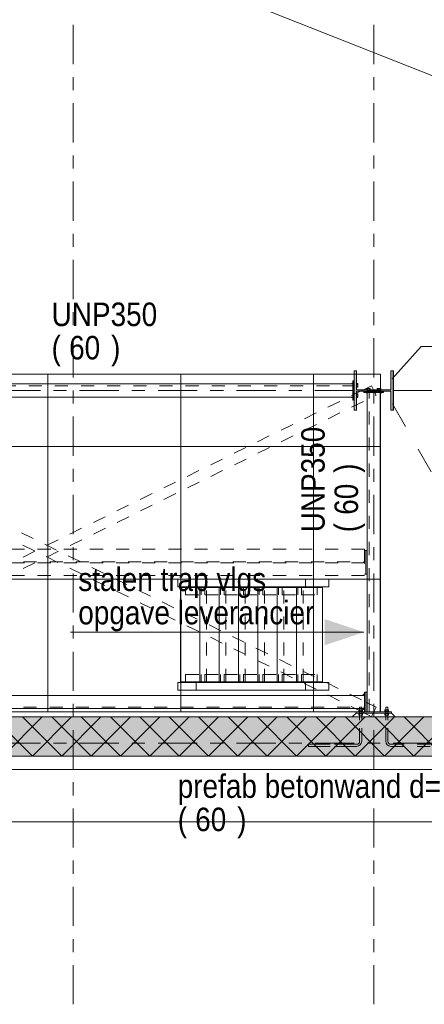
# Model space of a CAD drawing. Header units: millimetres. Extents: x -914 to -73, y -1403 to -809.
# Tile 46 of 79: x -639 to -608, y -1103 to -1028. Entities that reach past the tile are written whole.
import ezdxf

# ---------------------------------------------------------------- set-up
doc = ezdxf.new("R2010")
doc.units = ezdxf.units.MM
for name, pattern in [('XKITLINE00', [0]), ('XKITLINE01', [4, 1, -1, 1, -1]), ('XKITLINE02', [4, 2, -2]), ('XKITLINE03', [6, 3, -1, 1, -1])]:
    doc.linetypes.add(name, pattern=pattern)
for name, color, linetype, lineweight in [('Bout', 3, 'Continuous', 0), ('Grafisch object', 3, 'Continuous', 0), ('Onderdeel', 2, 'Continuous', 0), ('Onderdeel label', 2, 'Continuous', 0), ('Stramien', 4, 'Continuous', 0), ('Tekst', 7, 'Continuous', 0)]:
    doc.layers.add(name, color=color, linetype=linetype, lineweight=lineweight)
doc.styles.add('ARIAL', font='arial.ttf')

msp = doc.modelspace()

# ---------------------------------------------------------------- hatches: boundary and pattern name
at = {"layer": 'Grafisch object'}
msp.add_hatch(color=256, dxfattribs=at).paths.add_polyline_path([(-613.064, -1074.519), (-616.064, -1075.519), (-616.064, -1073.519)], flags=17)
at = {"layer": 'Onderdeel'}
for points in [[(-613.625, -1057.515), (-613.815, -1057.515), (-613.815, -1054.515), (-613.625, -1054.515), (-613.625, -1055.96), (-611.005, -1055.96), (-611.005, -1054.515), (-610.815, -1054.515), (-610.815, -1057.515), (-611.005, -1057.515), (-611.005, -1056.07), (-613.625, -1056.07)], [(-480.816, -1084.014), (-687.814, -1084.014), (-687.814, -1081.014), (-480.816, -1081.014)]]:
    msp.add_hatch(color=256, dxfattribs=at).paths.add_polyline_path(points, flags=17)

# ---------------------------------------------------------------- linework, layer by layer
at = {"layer": 'Bout', "linetype": 'XKITLINE00', "lineweight": 0}
for p, q in [((-614.024, -1055.514), (-614.024, -1055.475)), ((-614.024, -1055.475), (-613.924, -1055.475)), ((-613.624, -1055.475), (-613.524, -1055.475)), ((-613.524, -1055.475), (-613.524, -1055.752)), ((-613.824, -1055.534), (-613.815, -1055.534)), ((-613.824, -1055.694), (-613.815, -1055.694)), ((-613.624, -1055.544), (-613.524, -1055.544)), ((-613.624, -1055.683), (-613.524, -1055.683)), ((-613.624, -1055.752), (-613.524, -1055.752)), ((-612.853, -1055.959), (-612.853, -1055.859)), ((-612.853, -1055.859), (-612.576, -1055.859)), ((-612.853, -1056.279), (-612.853, -1056.179)), ((-612.794, -1056.079), (-612.794, -1056.07)), ((-612.784, -1055.959), (-612.784, -1055.859)), ((-612.645, -1055.959), (-612.645, -1055.859)), ((-612.634, -1056.079), (-612.634, -1056.07)), ((-612.576, -1055.959), (-612.576, -1055.859)), ((-612.053, -1055.959), (-612.053, -1055.859)), ((-612.053, -1055.859), (-611.776, -1055.859)), ((-611.994, -1056.079), (-611.994, -1056.07)), ((-611.984, -1055.959), (-611.984, -1055.859)), ((-611.845, -1055.959), (-611.845, -1055.859)), ((-611.834, -1056.079), (-611.834, -1056.07)), ((-611.776, -1055.959), (-611.776, -1055.859)), ((-611.776, -1056.279), (-611.776, -1056.179)), ((-614.024, -1056.514), (-614.024, -1056.552)), ((-614.024, -1056.552), (-613.924, -1056.552)), ((-613.824, -1056.334), (-613.815, -1056.334)), ((-613.824, -1056.494), (-613.815, -1056.494)), ((-613.624, -1056.275), (-613.524, -1056.275)), ((-613.624, -1056.344), (-613.524, -1056.344)), ((-613.624, -1056.483), (-613.524, -1056.483)), ((-613.624, -1056.552), (-613.524, -1056.552)), ((-613.524, -1056.275), (-613.524, -1056.552)), ((-612.814, -1056.279), (-612.853, -1056.279)), ((-611.814, -1056.279), (-611.776, -1056.279)), ((-613.024, -1079.275), (-613.124, -1079.275)), ((-613.124, -1079.275), (-613.124, -1079.364)), ((-613.124, -1079.344), (-613.024, -1079.344)), ((-612.924, -1079.334), (-612.914, -1079.334)), ((-612.924, -1079.494), (-612.914, -1079.494)), ((-613.124, -1080.452), (-613.124, -1080.364)), ((-612.924, -1080.234), (-612.914, -1080.234)), ((-613.124, -1080.383), (-613.024, -1080.383)), ((-613.024, -1080.452), (-613.124, -1080.452)), ((-612.924, -1080.394), (-612.914, -1080.394))]:
    msp.add_line(p, q, dxfattribs=at)
at = {"layer": 'Grafisch object', "linetype": 'XKITLINE00', "lineweight": 0}
for p, q in [((-767.192, -968.816), (-483.816, -1081.014)), ((-611.794, -1054.76), (-769.314, -1054.76)), ((-637.234, -1080.614), (-637.234, -1054.76)), ((-627.074, -1080.614), (-627.074, -1054.76)), ((-616.914, -1080.614), (-616.914, -1054.76)), ((-611.794, -1080.614), (-611.794, -1054.76)), ((-669.314, -1060.294), (-611.794, -1060.294)), ((-669.314, -1070.454), (-611.794, -1070.454)), ((-635.465, -1074.519), (-613.064, -1074.519)), ((-769.314, -1080.614), (-611.794, -1080.614)), ((-669.314, -1080.614), (-611.819, -1080.614)), ((-637.234, -1080.614), (-637.234, -1080.614)), ((-627.074, -1080.614), (-627.074, -1080.614)), ((-616.914, -1080.614), (-616.914, -1080.614))]:
    msp.add_line(p, q, dxfattribs=at)
at = {"layer": 'Onderdeel', "linetype": 'XKITLINE00', "lineweight": 0}
for p, q in [((-613.815, -1057.515), (-613.815, -1054.515)), ((-613.815, -1057.515), (-613.815, -1054.515)), ((-613.625, -1054.515), (-613.815, -1054.515)), ((-613.624, -1054.514), (-613.814, -1054.514)), ((-613.814, -1054.515), (-613.814, -1054.514)), ((-613.625, -1055.96), (-613.625, -1054.515)), ((-613.624, -1055.959), (-613.624, -1054.514)), ((-611.005, -1055.96), (-611.005, -1054.515)), ((-611.005, -1055.96), (-611.005, -1054.515)), ((-611.005, -1054.515), (-610.815, -1054.515)), ((-611.004, -1054.515), (-611.004, -1054.514)), ((-610.814, -1054.514), (-611.004, -1054.514)), ((-610.815, -1054.515), (-610.815, -1057.515)), ((-610.814, -1057.514), (-610.814, -1054.514)), ((-613.924, -1055.264), (-613.824, -1055.264)), ((-613.924, -1055.514), (-613.924, -1055.264)), ((-613.824, -1055.264), (-613.824, -1056.764)), ((-660.703, -1055.514), (-613.924, -1055.514)), ((-613.924, -1056.514), (-613.924, -1055.514)), ((-611.005, -1055.96), (-613.625, -1055.96)), ((-613.625, -1056.07), (-613.625, -1057.515)), ((-613.625, -1056.07), (-611.005, -1056.07)), ((-613.624, -1055.959), (-611.005, -1055.959)), ((-613.624, -1056.212), (-613.335, -1056.07)), ((-613.624, -1057.514), (-613.624, -1056.07)), ((-613.109, -1055.959), (-612.491, -1055.655)), ((-613.064, -1056.179), (-613.064, -1056.079)), ((-613.064, -1056.079), (-611.564, -1056.079)), ((-612.814, -1056.179), (-613.064, -1056.179)), ((-612.814, -1056.179), (-611.814, -1056.179)), ((-612.814, -1056.179), (-612.814, -1080.614)), ((-612.341, -1055.959), (-612.491, -1055.655)), ((-612.282, -1056.079), (-612.286, -1056.07)), ((-611.814, -1080.614), (-611.814, -1056.179)), ((-611.814, -1056.179), (-611.564, -1056.179)), ((-611.564, -1056.179), (-611.564, -1056.079)), ((-611.005, -1057.515), (-611.005, -1056.07)), ((-611.005, -1057.515), (-611.005, -1056.07)), ((-660.703, -1056.514), (-613.924, -1056.514)), ((-613.924, -1056.764), (-613.924, -1056.514)), ((-613.824, -1056.764), (-613.924, -1056.764)), ((-613.824, -1056.311), (-613.815, -1056.306)), ((-613.815, -1057.515), (-613.625, -1057.515)), ((-613.625, -1057.514), (-613.624, -1057.514)), ((-611.005, -1057.515), (-610.815, -1057.515)), ((-610.815, -1057.514), (-610.814, -1057.514)), ((-627.303, -1070.448), (-615.761, -1070.448)), ((-627.303, -1071.048), (-627.303, -1070.448)), ((-627.303, -1071.048), (-627.303, -1070.448)), ((-617.525, -1071.048), (-617.525, -1070.448)), ((-615.761, -1070.448), (-615.761, -1071.048)), ((-615.761, -1071.048), (-627.303, -1071.048)), ((-627.103, -1078.318), (-627.103, -1071.098)), ((-627.103, -1071.098), (-625.624, -1071.098)), ((-626.703, -1071.098), (-626.703, -1071.048)), ((-625.624, -1078.318), (-625.624, -1071.098)), ((-625.624, -1071.098), (-624.145, -1071.098)), ((-625.503, -1071.098), (-625.503, -1071.048)), ((-625.224, -1071.098), (-625.224, -1071.048)), ((-624.145, -1078.318), (-624.145, -1071.098)), ((-624.145, -1071.098), (-622.667, -1071.098)), ((-624.024, -1071.098), (-624.024, -1071.048)), ((-623.745, -1071.098), (-623.745, -1071.048)), ((-622.667, -1078.318), (-622.667, -1071.098)), ((-622.667, -1071.098), (-621.188, -1071.098)), ((-622.545, -1071.098), (-622.545, -1071.048)), ((-622.267, -1071.098), (-622.267, -1071.048)), ((-621.188, -1078.318), (-621.188, -1071.098)), ((-621.188, -1071.098), (-619.709, -1071.098)), ((-621.067, -1071.098), (-621.067, -1071.048)), ((-620.788, -1071.098), (-620.788, -1071.048)), ((-619.709, -1078.318), (-619.709, -1071.098)), ((-619.709, -1071.098), (-618.23, -1071.098)), ((-619.588, -1071.098), (-619.588, -1071.048)), ((-619.309, -1071.098), (-619.309, -1071.048)), ((-618.23, -1078.318), (-618.23, -1071.098)), ((-616.23, -1071.098), (-618.23, -1071.098)), ((-618.109, -1071.098), (-618.109, -1071.048)), ((-617.83, -1071.098), (-617.83, -1071.048)), ((-616.63, -1071.098), (-616.63, -1071.048)), ((-616.23, -1078.318), (-616.23, -1071.098)), ((-627.303, -1078.368), (-615.761, -1078.368)), ((-627.303, -1078.368), (-627.303, -1078.968)), ((-627.303, -1078.968), (-627.303, -1078.368)), ((-627.103, -1078.318), (-625.624, -1078.318)), ((-626.703, -1078.368), (-626.703, -1078.318)), ((-625.624, -1078.318), (-624.145, -1078.318)), ((-625.503, -1078.368), (-625.503, -1078.318)), ((-625.224, -1078.368), (-625.224, -1078.318)), ((-624.145, -1078.318), (-622.667, -1078.318)), ((-624.024, -1078.368), (-624.024, -1078.318)), ((-623.745, -1078.368), (-623.745, -1078.318)), ((-622.667, -1078.318), (-621.188, -1078.318)), ((-622.545, -1078.368), (-622.545, -1078.318)), ((-622.267, -1078.368), (-622.267, -1078.318)), ((-621.188, -1078.318), (-619.709, -1078.318)), ((-621.067, -1078.368), (-621.067, -1078.318)), ((-620.788, -1078.368), (-620.788, -1078.318)), ((-619.709, -1078.318), (-618.23, -1078.318)), ((-619.588, -1078.368), (-619.588, -1078.318)), ((-619.309, -1078.368), (-619.309, -1078.318)), ((-616.23, -1078.318), (-618.23, -1078.318)), ((-618.109, -1078.368), (-618.109, -1078.318)), ((-617.83, -1078.368), (-617.83, -1078.318)), ((-617.525, -1078.968), (-617.525, -1078.368)), ((-616.63, -1078.368), (-616.63, -1078.318)), ((-615.761, -1078.368), (-615.761, -1078.968)), ((-613.024, -1079.364), (-661.104, -1079.364)), ((-627.303, -1078.968), (-615.761, -1078.968)), ((-613.024, -1079.114), (-612.924, -1079.114)), ((-613.024, -1079.364), (-613.024, -1079.114)), ((-613.024, -1080.364), (-613.024, -1079.364)), ((-612.924, -1079.114), (-612.924, -1080.614)), ((-612.814, -1079.114), (-612.914, -1079.114)), ((-612.914, -1079.114), (-612.914, -1080.614)), ((-661.104, -1080.364), (-613.394, -1080.364)), ((-613.729, -1080.364), (-613.453, -1080.499)), ((-613.394, -1080.264), (-613.234, -1080.264)), ((-613.394, -1080.454), (-613.394, -1080.264)), ((-613.234, -1080.454), (-613.234, -1080.264)), ((-613.234, -1080.364), (-613.024, -1080.364)), ((-613.024, -1080.614), (-613.024, -1080.364)), ((-612.924, -1079.868), (-612.914, -1079.873)), ((-611.394, -1080.264), (-611.234, -1080.264)), ((-611.394, -1080.454), (-611.394, -1080.264)), ((-611.234, -1080.454), (-611.234, -1080.264)), ((-687.814, -1081.014), (-480.816, -1081.014)), ((-638.423, -1084.014), (-641.423, -1081.014)), ((-640.668, -1084.014), (-637.668, -1081.014)), ((-636.178, -1084.014), (-639.178, -1081.014)), ((-638.423, -1084.014), (-635.423, -1081.014)), ((-633.933, -1084.014), (-636.933, -1081.014)), ((-636.178, -1084.014), (-633.178, -1081.014)), ((-631.687, -1084.014), (-634.687, -1081.014)), ((-633.932, -1084.014), (-630.932, -1081.014)), ((-629.442, -1084.014), (-632.442, -1081.014)), ((-631.687, -1084.014), (-628.687, -1081.014)), ((-627.197, -1084.014), (-630.197, -1081.014)), ((-629.442, -1084.014), (-626.442, -1081.014)), ((-624.952, -1084.014), (-627.952, -1081.014)), ((-627.197, -1084.014), (-624.197, -1081.014)), ((-622.707, -1084.014), (-625.707, -1081.014)), ((-624.952, -1084.014), (-621.952, -1081.014)), ((-620.462, -1084.014), (-623.462, -1081.014)), ((-622.707, -1084.014), (-619.707, -1081.014)), ((-618.217, -1084.014), (-621.217, -1081.014)), ((-620.462, -1084.014), (-617.462, -1081.014)), ((-615.972, -1084.014), (-618.972, -1081.014)), ((-618.217, -1084.014), (-615.217, -1081.014)), ((-613.727, -1084.014), (-616.727, -1081.014)), ((-615.972, -1084.014), (-612.972, -1081.014)), ((-611.482, -1084.014), (-614.482, -1081.014)), ((-613.664, -1080.714), (-613.964, -1081.014)), ((-613.727, -1084.014), (-610.727, -1081.014)), ((-613.664, -1080.714), (-613.664, -1080.614)), ((-613.664, -1080.614), (-612.814, -1080.614)), ((-610.964, -1080.714), (-613.664, -1080.714)), ((-613.664, -1080.714), (-610.964, -1080.714)), ((-613.464, -1080.574), (-613.164, -1080.574)), ((-613.464, -1080.574), (-613.464, -1080.614)), ((-613.453, -1080.454), (-613.176, -1080.454)), ((-613.453, -1080.454), (-613.453, -1080.574)), ((-613.176, -1080.574), (-613.176, -1080.454)), ((-613.164, -1080.614), (-613.164, -1080.574)), ((-612.814, -1080.614), (-611.814, -1080.614)), ((-609.237, -1084.014), (-612.237, -1081.014)), ((-610.964, -1080.614), (-611.814, -1080.614)), ((-611.482, -1084.014), (-608.482, -1081.014)), ((-611.464, -1080.574), (-611.164, -1080.574)), ((-611.464, -1080.574), (-611.464, -1080.614)), ((-611.453, -1080.454), (-611.176, -1080.454)), ((-611.453, -1080.454), (-611.453, -1080.574)), ((-611.176, -1080.454), (-611.176, -1080.574)), ((-611.164, -1080.574), (-611.164, -1080.614)), ((-610.964, -1080.714), (-610.964, -1080.614)), ((-610.664, -1081.014), (-610.964, -1080.714)), ((-606.992, -1084.014), (-609.992, -1081.014)), ((-609.237, -1084.014), (-606.237, -1081.014)), ((-480.816, -1084.014), (-687.814, -1084.014)), ((-802.669, -1085.024), (-463.763, -1085.034)), ((-844.925, -1089.023), (-463.764, -1089.034))]:
    msp.add_line(p, q, dxfattribs=at)
at = {"layer": 'Onderdeel', "linetype": 'XKITLINE01', "lineweight": 0}
for p, q in [((-613.815, -1054.515), (-613.815, -1054.515)), ((-613.814, -1057.514), (-613.814, -1054.515)), ((-613.625, -1054.515), (-613.625, -1055.96)), ((-611.005, -1054.515), (-611.005, -1054.515)), ((-611.005, -1054.515), (-611.005, -1054.515)), ((-611.004, -1055.959), (-611.004, -1054.515)), ((-610.815, -1054.515), (-610.815, -1054.515)), ((-610.815, -1057.515), (-610.815, -1054.515)), ((-660.704, -1055.654), (-613.924, -1055.654)), ((-613.924, -1056.514), (-613.924, -1055.514)), ((-613.815, -1056.306), (-613.624, -1056.212)), ((-613.625, -1055.96), (-613.625, -1055.96)), ((-613.625, -1056.07), (-613.625, -1056.07)), ((-613.625, -1056.07), (-613.625, -1056.07)), ((-613.625, -1057.515), (-613.625, -1056.07)), ((-613.624, -1056.07), (-613.624, -1056.069)), ((-613.624, -1056.069), (-611.004, -1056.069)), ((-613.335, -1056.07), (-613.109, -1055.959)), ((-612.814, -1056.179), (-611.814, -1056.179)), ((-612.674, -1080.614), (-612.674, -1056.179)), ((-612.286, -1056.07), (-612.341, -1055.959)), ((-612.138, -1056.372), (-612.282, -1056.079)), ((-611.005, -1055.959), (-611.004, -1055.959)), ((-611.005, -1055.96), (-611.005, -1055.96)), ((-611.005, -1056.07), (-611.005, -1056.07)), ((-611.004, -1056.069), (-611.004, -1057.514)), ((-662.491, -1056.372), (-613.729, -1080.364)), ((-660.803, -1056.311), (-612.924, -1079.868)), ((-660.679, -1079.364), (-613.824, -1056.311)), ((-658.867, -1079.364), (-612.138, -1056.372)), ((-613.815, -1057.515), (-613.815, -1057.515)), ((-613.815, -1057.515), (-613.815, -1057.515)), ((-613.814, -1057.514), (-613.625, -1057.514)), ((-613.625, -1057.515), (-613.625, -1057.515)), ((-611.005, -1057.515), (-611.005, -1057.515)), ((-611.005, -1057.515), (-611.005, -1057.515)), ((-611.004, -1057.514), (-610.815, -1057.514)), ((-610.815, -1057.515), (-610.815, -1057.515)), ((-613.024, -1068.169), (-661.104, -1068.169)), ((-613.024, -1068.169), (-613.024, -1070.169)), ((-612.924, -1068.269), (-613.024, -1068.269)), ((-613.024, -1068.269), (-613.024, -1070.069)), ((-612.924, -1070.069), (-612.924, -1068.269)), ((-612.814, -1068.269), (-612.914, -1068.269)), ((-612.914, -1068.269), (-612.914, -1070.069)), ((-612.814, -1070.069), (-612.814, -1068.269)), ((-661.104, -1069.136), (-613.024, -1069.136)), ((-613.024, -1069.201), (-661.104, -1069.201)), ((-613.024, -1070.169), (-661.104, -1070.169)), ((-625.903, -1070.448), (-627.303, -1070.448)), ((-625.903, -1070.448), (-625.903, -1071.048)), ((-625.903, -1071.048), (-625.903, -1070.448)), ((-613.024, -1070.069), (-612.924, -1070.069)), ((-612.914, -1070.069), (-612.814, -1070.069)), ((-625.903, -1071.048), (-627.303, -1071.048)), ((-626.703, -1071.048), (-625.503, -1071.048)), ((-626.703, -1071.648), (-626.703, -1071.098)), ((-625.624, -1071.098), (-625.103, -1071.098)), ((-625.503, -1071.648), (-625.503, -1071.098)), ((-625.224, -1071.048), (-624.024, -1071.048)), ((-625.224, -1071.648), (-625.224, -1071.098)), ((-625.103, -1078.318), (-625.103, -1071.098)), ((-624.145, -1071.098), (-623.624, -1071.098)), ((-624.024, -1071.648), (-624.024, -1071.098)), ((-623.745, -1071.048), (-622.545, -1071.048)), ((-623.745, -1071.648), (-623.745, -1071.098)), ((-623.624, -1078.318), (-623.624, -1071.098)), ((-622.667, -1071.098), (-622.145, -1071.098)), ((-622.545, -1071.648), (-622.545, -1071.098)), ((-622.267, -1071.048), (-621.067, -1071.048)), ((-622.267, -1071.648), (-622.267, -1071.098)), ((-622.145, -1078.318), (-622.145, -1071.098)), ((-621.188, -1071.098), (-620.667, -1071.098)), ((-621.067, -1071.648), (-621.067, -1071.098)), ((-620.788, -1071.048), (-619.588, -1071.048)), ((-620.788, -1071.648), (-620.788, -1071.098)), ((-620.667, -1078.318), (-620.667, -1071.098)), ((-619.709, -1071.098), (-619.188, -1071.098)), ((-619.588, -1071.648), (-619.588, -1071.098)), ((-619.309, -1071.048), (-618.109, -1071.048)), ((-619.309, -1071.648), (-619.309, -1071.098)), ((-619.188, -1078.318), (-619.188, -1071.098)), ((-618.23, -1071.098), (-617.709, -1071.098)), ((-618.109, -1071.648), (-618.109, -1071.098)), ((-617.83, -1071.048), (-616.63, -1071.048)), ((-617.83, -1071.648), (-617.83, -1071.098)), ((-617.709, -1078.318), (-617.709, -1071.098)), ((-616.63, -1071.648), (-616.63, -1071.098)), ((-626.703, -1071.648), (-625.503, -1071.648)), ((-625.224, -1071.648), (-624.024, -1071.648)), ((-623.745, -1071.648), (-622.545, -1071.648)), ((-622.267, -1071.648), (-621.067, -1071.648)), ((-620.788, -1071.648), (-619.588, -1071.648)), ((-619.309, -1071.648), (-618.109, -1071.648)), ((-617.83, -1071.648), (-616.63, -1071.648)), ((-626.703, -1077.768), (-625.503, -1077.768)), ((-626.703, -1078.318), (-626.703, -1077.768)), ((-625.503, -1078.318), (-625.503, -1077.768)), ((-625.224, -1077.768), (-624.024, -1077.768)), ((-625.224, -1078.318), (-625.224, -1077.768)), ((-624.024, -1078.318), (-624.024, -1077.768)), ((-623.745, -1077.768), (-622.545, -1077.768)), ((-623.745, -1078.318), (-623.745, -1077.768)), ((-622.545, -1078.318), (-622.545, -1077.768)), ((-622.267, -1077.768), (-621.067, -1077.768)), ((-622.267, -1078.318), (-622.267, -1077.768)), ((-621.067, -1078.318), (-621.067, -1077.768)), ((-620.788, -1077.768), (-619.588, -1077.768)), ((-620.788, -1078.318), (-620.788, -1077.768)), ((-619.588, -1078.318), (-619.588, -1077.768)), ((-619.309, -1077.768), (-618.109, -1077.768)), ((-619.309, -1078.318), (-619.309, -1077.768)), ((-618.109, -1078.318), (-618.109, -1077.768)), ((-617.83, -1077.768), (-616.63, -1077.768)), ((-617.83, -1078.318), (-617.83, -1077.768)), ((-616.63, -1078.318), (-616.63, -1077.768)), ((-627.303, -1078.368), (-625.903, -1078.368)), ((-626.703, -1078.368), (-625.503, -1078.368)), ((-625.903, -1078.968), (-625.903, -1078.368)), ((-625.903, -1078.368), (-625.903, -1078.968)), ((-625.624, -1078.318), (-625.103, -1078.318)), ((-625.224, -1078.368), (-624.024, -1078.368)), ((-624.145, -1078.318), (-623.624, -1078.318)), ((-623.745, -1078.368), (-622.545, -1078.368)), ((-622.667, -1078.318), (-622.145, -1078.318)), ((-622.267, -1078.368), (-621.067, -1078.368)), ((-621.188, -1078.318), (-620.667, -1078.318)), ((-620.788, -1078.368), (-619.588, -1078.368)), ((-619.709, -1078.318), (-619.188, -1078.318)), ((-619.309, -1078.368), (-618.109, -1078.368)), ((-618.23, -1078.318), (-617.709, -1078.318)), ((-617.83, -1078.368), (-616.63, -1078.368)), ((-625.903, -1078.968), (-627.303, -1078.968)), ((-613.024, -1080.364), (-613.024, -1079.364)), ((-612.814, -1080.614), (-612.814, -1079.114)), ((-661.104, -1080.264), (-613.024, -1080.264)), ((-613.394, -1080.264), (-613.234, -1080.264)), ((-613.394, -1080.264), (-613.394, -1082.864)), ((-613.394, -1080.364), (-613.234, -1080.364)), ((-613.234, -1080.264), (-613.234, -1082.864)), ((-612.914, -1079.873), (-612.138, -1080.255)), ((-612.491, -1080.973), (-612.138, -1080.255)), ((-611.234, -1080.264), (-611.394, -1080.264)), ((-611.394, -1080.264), (-611.394, -1082.864)), ((-611.234, -1080.264), (-611.234, -1082.864)), ((-613.964, -1081.014), (-610.664, -1081.014)), ((-613.464, -1080.574), (-613.164, -1080.574)), ((-613.464, -1080.574), (-613.464, -1080.614)), ((-613.464, -1080.614), (-613.164, -1080.614)), ((-613.464, -1080.614), (-613.164, -1080.614)), ((-613.164, -1080.714), (-613.464, -1080.714)), ((-613.464, -1080.714), (-613.464, -1080.754)), ((-613.464, -1080.714), (-613.164, -1080.714)), ((-613.464, -1080.714), (-613.464, -1080.754)), ((-613.164, -1080.754), (-613.464, -1080.754)), ((-613.464, -1080.754), (-613.164, -1080.754)), ((-613.453, -1080.454), (-613.176, -1080.454)), ((-613.453, -1080.454), (-613.453, -1080.574)), ((-613.453, -1080.499), (-612.491, -1080.973)), ((-613.453, -1080.574), (-613.176, -1080.574)), ((-613.453, -1080.574), (-613.176, -1080.574)), ((-613.176, -1080.754), (-613.453, -1080.754)), ((-613.453, -1080.754), (-613.453, -1080.874)), ((-613.453, -1080.754), (-613.176, -1080.754)), ((-613.453, -1080.754), (-613.453, -1080.874)), ((-613.176, -1080.874), (-613.453, -1080.874)), ((-613.453, -1080.874), (-613.176, -1080.874)), ((-613.394, -1082.864), (-613.394, -1080.454)), ((-613.234, -1082.864), (-613.234, -1080.454)), ((-613.176, -1080.454), (-613.176, -1080.574)), ((-613.176, -1080.754), (-613.176, -1080.874)), ((-613.176, -1080.754), (-613.176, -1080.874)), ((-613.164, -1080.574), (-613.164, -1080.614)), ((-613.164, -1080.714), (-613.164, -1080.754)), ((-613.164, -1080.714), (-613.164, -1080.754)), ((-613.024, -1080.614), (-612.924, -1080.614)), ((-612.914, -1080.614), (-612.814, -1080.614)), ((-612.814, -1080.614), (-611.814, -1080.614)), ((-611.164, -1080.574), (-611.464, -1080.574)), ((-611.464, -1080.574), (-611.464, -1080.614)), ((-611.464, -1080.614), (-611.164, -1080.614)), ((-611.164, -1080.614), (-611.464, -1080.614)), ((-611.464, -1080.714), (-611.164, -1080.714)), ((-611.464, -1080.714), (-611.464, -1080.754)), ((-611.164, -1080.714), (-611.464, -1080.714)), ((-611.464, -1080.714), (-611.464, -1080.754)), ((-611.464, -1080.754), (-611.164, -1080.754)), ((-611.164, -1080.754), (-611.464, -1080.754)), ((-611.176, -1080.454), (-611.453, -1080.454)), ((-611.453, -1080.454), (-611.453, -1080.574)), ((-611.453, -1080.574), (-611.176, -1080.574)), ((-611.176, -1080.574), (-611.453, -1080.574)), ((-611.453, -1080.754), (-611.176, -1080.754)), ((-611.453, -1080.754), (-611.453, -1080.874)), ((-611.176, -1080.754), (-611.453, -1080.754)), ((-611.453, -1080.754), (-611.453, -1080.874)), ((-611.453, -1080.874), (-611.176, -1080.874)), ((-611.176, -1080.874), (-611.453, -1080.874)), ((-611.394, -1082.864), (-611.394, -1080.454)), ((-611.234, -1082.864), (-611.234, -1080.454)), ((-611.176, -1080.454), (-611.176, -1080.574)), ((-611.176, -1080.754), (-611.176, -1080.874)), ((-611.176, -1080.754), (-611.176, -1080.874)), ((-611.164, -1080.574), (-611.164, -1080.614)), ((-611.164, -1080.714), (-611.164, -1080.754)), ((-611.164, -1080.714), (-611.164, -1080.754)), ((-617.314, -1083.104), (-613.634, -1083.104)), ((-617.314, -1083.264), (-617.314, -1083.104)), ((-613.634, -1083.104), (-617.314, -1083.104)), ((-617.314, -1083.104), (-617.314, -1083.264)), ((-613.634, -1083.264), (-617.314, -1083.264)), ((-617.314, -1083.264), (-613.634, -1083.264)), ((-613.634, -1083.104), (-613.542, -1083.085)), ((-613.634, -1083.104), (-613.542, -1083.085)), ((-613.634, -1083.264), (-613.481, -1083.233)), ((-613.634, -1083.264), (-613.481, -1083.233)), ((-613.542, -1083.085), (-613.465, -1083.033)), ((-613.542, -1083.085), (-613.465, -1083.033)), ((-613.481, -1083.233), (-613.351, -1083.146)), ((-613.481, -1083.233), (-613.351, -1083.146)), ((-613.465, -1083.033), (-613.412, -1082.955)), ((-613.465, -1083.033), (-613.412, -1082.955)), ((-613.412, -1082.955), (-613.394, -1082.864)), ((-613.412, -1082.955), (-613.394, -1082.864)), ((-613.351, -1083.146), (-613.265, -1083.017)), ((-613.351, -1083.146), (-613.265, -1083.017)), ((-613.265, -1083.017), (-613.234, -1082.864)), ((-613.265, -1083.017), (-613.234, -1082.864)), ((-611.364, -1083.017), (-611.394, -1082.864)), ((-611.364, -1083.017), (-611.394, -1082.864)), ((-611.277, -1083.146), (-611.364, -1083.017)), ((-611.277, -1083.146), (-611.364, -1083.017)), ((-611.147, -1083.233), (-611.277, -1083.146)), ((-611.147, -1083.233), (-611.277, -1083.146)), ((-611.216, -1082.955), (-611.234, -1082.864)), ((-611.216, -1082.955), (-611.234, -1082.864)), ((-611.164, -1083.033), (-611.216, -1082.955)), ((-611.164, -1083.033), (-611.216, -1082.955)), ((-611.086, -1083.085), (-611.164, -1083.033)), ((-611.086, -1083.085), (-611.164, -1083.033)), ((-611.147, -1083.233), (-610.994, -1083.264)), ((-611.147, -1083.233), (-610.994, -1083.264)), ((-611.086, -1083.085), (-610.994, -1083.104)), ((-611.086, -1083.085), (-610.994, -1083.104)), ((-610.994, -1083.104), (-607.314, -1083.104)), ((-610.994, -1083.104), (-607.314, -1083.104)), ((-610.994, -1083.264), (-607.314, -1083.264)), ((-610.994, -1083.264), (-607.314, -1083.264))]:
    msp.add_line(p, q, dxfattribs=at)
at = {"layer": 'Onderdeel label', "linetype": 'XKITLINE00', "lineweight": 0}
for p, q in [((-610.916, -1055.118), (-608.697, -1052.654)), ((-608.697, -1052.654), (-573.976, -1052.654))]:
    msp.add_line(p, q, dxfattribs=at)
at = {"layer": 'Onderdeel label', "linetype": 'XKITLINE02', "lineweight": 0}
msp.add_line((-610.88, -1057.026), (-607.374, -1063.224), dxfattribs=at)
at = {"layer": 'Stramien', "linetype": 'XKITLINE03', "lineweight": 0}
for p, q in [((-635.315, -1103.014), (-635.315, -840.314)), ((-612.315, -1103.014), (-612.315, -840.314)), ((-880.815, -1056.014), (-445.815, -1056.014)), ((-880.815, -1083.014), (-445.815, -1083.014))]:
    msp.add_line(p, q, dxfattribs=at)
at = {"layer": 'Tekst', "linetype": 'XKITLINE00', "lineweight": 0}
for p, q in [((-635.518, -1074.519), (-614.033, -1074.519)), ((-630.665, -1074.519), (-635.518, -1074.519))]:
    msp.add_line(p, q, dxfattribs=at)

# ---------------------------------------------------------------- texts
at = {"layer": 'Onderdeel label', "style": 'ARIAL', "width": 0.85}
for s, p in [('UNP350', (-636.956, -1051.082)), ('(', (-636.956, -1053.632)), (')', (-632.407, -1053.632)), ('60', (-635.617, -1053.632)), ('prefab betonwand d=', (-627.31, -1087.207)), ('(', (-627.31, -1089.757)), (')', (-622.761, -1089.757)), ('60', (-625.972, -1089.757))]:
    msp.add_text(s, height=1.8, dxfattribs=at).set_placement(p)
for s, p in [('UNP350', (-616.064, -1066.868)), (')', (-613.514, -1062.319)), ('60', (-613.514, -1065.529)), ('(', (-613.514, -1066.868))]:
    msp.add_text(s, height=1.8, rotation=90.00021, dxfattribs=at).set_placement(p)
at = {"layer": 'Tekst', "style": 'ARIAL', "width": 0.85}
for s, p in [('stalen trap vlgs', (-634.918, -1071.369)), ('opgave leverancier', (-634.918, -1073.919))]:
    msp.add_text(s, height=1.8, dxfattribs=at).set_placement(p)

doc.saveas('drawing.dxf')
